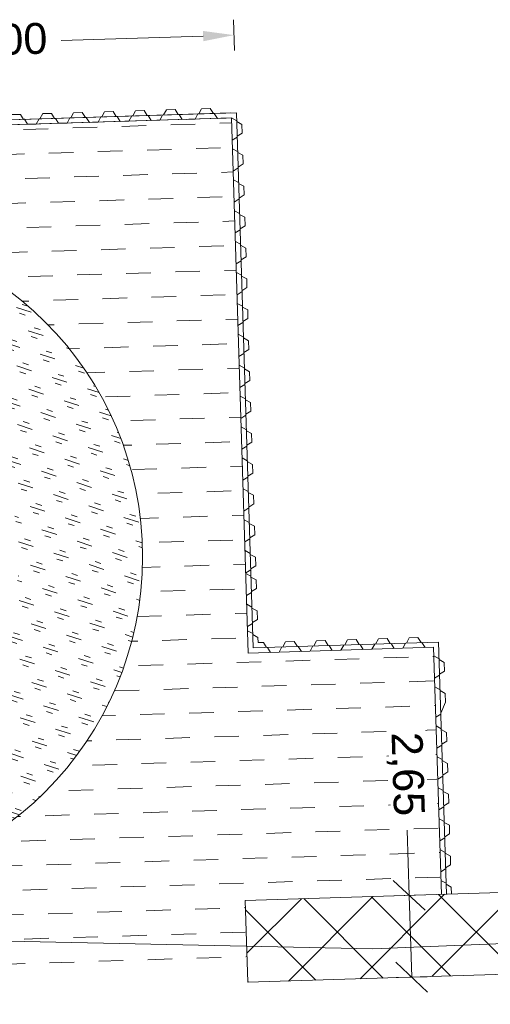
# Model space of a CAD drawing. Header units: metres. Extents: x 68442 to 71740, y 407111 to 411160.
# Tile 152 of 186: x 69331 to 69346, y 409078 to 409109. Entities that reach past the tile are written whole.
import ezdxf

# ---------------------------------------------------------------- set-up
doc = ezdxf.new("R2010")
doc.units = ezdxf.units.M
doc.layers.get('0').update_dxf_attribs({"lineweight": 0})
doc.layers.get('Defpoints').update_dxf_attribs({"lineweight": 0})
doc.layers.add('MACG_n_inr_damwand', color=1, linetype='Continuous', lineweight=0, plot=False, transparency=0.8)
for name, color, linetype, lineweight, transparency in [('MACG_n_maatvoering', 3, 'Continuous', 0, 0.8), ('MACG_n_vhr_arc_craneplatform_18', 150, 'Continuous', 0, 0.8), ('MACG_n_vhr_arc_gravel', 34, 'Continuous', 0, 0.8), ('MACG_n_vhr_arc_preassembly_13.5', 6, 'Continuous', 0, 0.8), ('MACG_n_vhr_kant_', 7, 'Continuous', 0, 0.8)]:
    doc.layers.add(name, color=color, linetype=linetype, lineweight=lineweight, transparency=transparency)
doc.layers.add('RS AB Kabel', color=224, linetype='Continuous', lineweight=0)
doc.layers.add('RS AB Mantelbuis', color=1, linetype='Continuous', lineweight=0)
doc.styles.add('MACG_standaard', font='arial.ttf', dxfattribs={"height": 2})
doc.dimstyles.new('MACG_standaard', dxfattribs={"dimscale": 0, "dimtxt": 2, "dimasz": 2, "dimexe": 1, "dimexo": 0.1, "dimgap": 1, "dimtad": 0, "dimzin": 1, "dimtxsty": 'MACG_standaard', "dimcen": 0, "dimclrd": 256, "dimclre": 256, "dimclrt": 256, "dimazin": 0, "dimtfac": 1, "dimtofl": 0, "dimtmove": 1, "dimatfit": 3, "dimfxl": 1, "dimfxlon": 1, "dimtfill": 1, "dimlwd": -1, "dimlwe": -1, "dimarcsym": 0})

# ---------------------------------------------------------------- blocks, each defined once
blk = doc.blocks.new('_Oblique')
at = {"color": 0, "linetype": 'ByBlock', "lineweight": -2}
blk.add_line((-0.5, -0.5), (0.5, 0.5), dxfattribs=at)
blk = doc.blocks.new('*D152')
at = {"layer": 'Defpoints', "color": 0, "transparency": 16777216}
for p in [(69338.07044269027, 409080.8775713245), (69338.15305386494, 409078.2296996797), (69343.45529518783, 409078.3951247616)]:
    blk.add_point(p, dxfattribs=at)
at = {"layer": 'MACG_n_maatvoering', "transparency": 16777216}
for p, q in [((69343.3067355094, 409083.1567924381), (69343.37268401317, 409081.0429964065)), ((69342.8729271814, 409081.0274044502), (69343.87244084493, 409081.0585883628)), ((69343.37268401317, 409081.0429964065), (69343.45529518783, 409078.3951247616)), ((69342.95553835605, 409078.3795328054), (69343.95505201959, 409078.4107167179))]:
    blk.add_line(p, q, dxfattribs=at)
for p, rotation in [((69343.37268401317, 409081.0429964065), 91.7869962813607), ((69343.45529518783, 409078.3951247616), 271.7869962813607)]:
    blk.add_blockref('_Oblique', p, dxfattribs=dict(at, rotation=rotation))
at = {"layer": 'MACG_n_maatvoering', "transparency": 16777216, "insert": (69343.25025986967, 409084.9669621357), "char_height": 1, "attachment_point": 5, "rotation": 271.7869962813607, "style": 'MACG_standaard', "bg_fill": 3, "box_fill_scale": 1.1, "bg_fill_color": 256, "bg_fill_true_color": 13158600, "bg_fill_transparency": 0}
blk.add_mtext('2,65', dxfattribs=at)
blk = doc.blocks.new('*D4')
at = {"layer": 'Defpoints', "color": 0, "transparency": 16777216}
for p in [(69337.70773773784, 409108.8868842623), (69337.7860277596, 409106.3761684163), (69309.79916262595, 409105.5034721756)]:
    blk.add_point(p, dxfattribs=at)
at = {"layer": 'MACG_n_maatvoering', "transparency": 16777216}
for p, q in [((69337.72332133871, 409108.3871271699), (69337.69215413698, 409109.3866413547)), ((69336.70822355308, 409108.8557170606), (69332.11817369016, 409108.7125885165)), ((69309.73645620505, 409107.5144309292), (69309.70528900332, 409108.513945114)), ((69310.72038678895, 409108.0453552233), (69327.73217454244, 409108.5758227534))]:
    blk.add_line(p, q, dxfattribs=at)
for points in [[(69336.70302901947, 409109.0223027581), (69336.71341808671, 409108.6891313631), (69337.70773773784, 409108.8868842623)], [(69310.71519225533, 409108.2119409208), (69310.72558132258, 409107.8787695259), (69309.72087260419, 409108.0141880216)]]:
    blk.add_solid(points, dxfattribs=at)
at = {"layer": 'MACG_n_maatvoering', "transparency": 16777216, "insert": (69329.92517411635, 409108.644205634), "char_height": 1, "attachment_point": 5, "rotation": 1.7860383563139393, "style": 'MACG_standaard', "bg_fill": 3, "box_fill_scale": 1.1, "bg_fill_color": 256, "bg_fill_true_color": 13158600, "bg_fill_transparency": 0}
blk.add_mtext('28,00', dxfattribs=at)

msp = doc.modelspace()

# ---------------------------------------------------------------- hatches: boundary and pattern name
at = {"layer": 'MACG_n_vhr_arc_craneplatform_18'}
h = msp.add_hatch(dxfattribs=at)
h.set_pattern_fill('ANSI37', color=256, style=0)
h.set_pattern_definition([(45, (0, 0), (-1.122532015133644, 1.122532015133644), []), (135, (0, 0), (-1.122532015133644, -1.122532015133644), [])])
h.paths.add_polyline_path([(69371.77788529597, 409081.9292127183), (69371.77783494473, 409081.9308265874), (69377.15791888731, 409079.4466158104), (69338.15305386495, 409078.2296996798), (69338.0704426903, 409080.8775713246)])
h.paths.add_polyline_path([(69371.78111209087, 409081.9293133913), (69371.77788529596, 409081.9292127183), (69371.86049647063, 409079.2813410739), (69377.15791888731, 409079.4466158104)], flags=17)
at = {"layer": 'MACG_n_vhr_arc_gravel'}
h = msp.add_hatch(dxfattribs=at)
h.set_pattern_fill('GOST_GLASS', color=256, scale=0.2, angle=297.1173132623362, style=0)
h.set_pattern_definition([(342.1173132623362, (367.9999999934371, 12.00000000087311), (0.3867709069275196, -0.7552537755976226), [0.5, -0.7000000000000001]), (342.1173132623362, (368.0966927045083, 11.8111865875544), (0.3867709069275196, -0.7552537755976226), [0.2, -1]), (342.1173132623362, (368.1888134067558, 12.09669271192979), (0.3867709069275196, -0.7552537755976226), [0.2, -1])])
h.paths.add_polyline_path([(69334.75000000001, 409091.9999999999, 1), (69313.24999999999, 409091.9999999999, 1)])
h.paths.add_polyline_path([(69317.25000000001, 409091.9999999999, -1), (69330.74999999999, 409091.9999999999, -1)], flags=16)
at = {"layer": 'MACG_n_vhr_arc_preassembly_13.5'}
h = msp.add_hatch(dxfattribs=at)
h.set_pattern_fill('DASH', color=256, scale=0.4999999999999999, angle=181.7860383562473)
h.set_pattern_definition([(181.7860383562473, (69982.3729599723, 409427.9198574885), (-0.7686254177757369, -0.8181033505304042), [0.7937499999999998, -0.7937499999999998])])
edge = h.paths.add_edge_path()
edge.add_line((69323.81520071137, 409098.7474698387), (69323.7056900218, 409102.7459704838))
edge.add_arc((69324.00000000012, 409091.9999999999), 10.75000000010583, 91.56882110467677, 181.5688211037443)
edge.add_arc((69324.00000000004, 409092.0000000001), 10.75000000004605, 181.5688211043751, 271.5688211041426)
edge.add_line((69324.29430997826, 409081.2540295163), (69324.18479928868, 409085.2525301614))
edge.add_arc((69324.00000000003, 409092), 6.749999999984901, 181.5688211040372, 271.56882110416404, ccw=False)
edge.add_arc((69323.99999999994, 409092.0000000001), 6.749999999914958, 91.56882110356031, 181.5688211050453, ccw=False)
edge = h.paths.add_edge_path(flags=16)
edge.add_arc((69323.99999999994, 409092.0000000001), 6.749999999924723, 91.56882110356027, 181.5688211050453)
edge.add_arc((69324.00000000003, 409092), 6.74999999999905, 181.5688211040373, 271.568821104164)
edge.add_line((69324.18479928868, 409085.2525301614), (69323.81520071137, 409098.7474698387))
edge = h.paths.add_edge_path(flags=16)
edge.add_arc((69324, 409091.9999999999), 6.749999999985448, 0, 360)
edge = h.paths.add_edge_path()
edge.add_arc((69324.00000000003, 409091.9999999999), 10.75, 0, 360)
edge = h.paths.add_edge_path(flags=16)
edge.add_arc((69324.00000000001, 409091.9999999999), 6.749999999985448, 0, 360)
edge = h.paths.add_edge_path(flags=16)
edge.add_arc((69324, 409091.9999999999), 6.749999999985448, 0, 360)
edge = h.paths.add_edge_path(flags=16)
edge.add_arc((69324.00000000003, 409091.9999999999), 6.75, 0, 360)
h.paths.add_polyline_path([(69324.38261980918, 409077.945422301), (69323.63470121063, 409105.7698189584), (69337.62625050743, 409106.2061059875), (69338.16758788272, 409088.8851818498), (69344.16467299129, 409089.0721850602), (69344.4129769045, 409081.0754525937), (69338.0704426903, 409080.8775713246), (69338.1483492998, 409078.380491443)])

# ---------------------------------------------------------------- linework, layer by layer
at = {"layer": 'MACG_n_inr_damwand'}
for p, q in [((69309.79963058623, 409105.5034867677), (69337.6008705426, 409106.3708600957)), ((69330.5208978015, 409106.3142517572), (69330.80076177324, 409106.3229785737)), ((69330.80076177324, 409106.3229785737), (69330.9008440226, 409106.1614745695)), ((69331.43058654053, 409106.1779931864), (69331.52041198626, 409106.345418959)), ((69331.52041198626, 409106.345418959), (69331.800275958, 409106.3541457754)), ((69331.800275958, 409106.3541457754), (69331.90035820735, 409106.1926417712)), ((69332.43010072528, 409106.2091603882), (69332.51992617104, 409106.3765861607)), ((69332.51992617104, 409106.3765861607), (69332.79979014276, 409106.3853129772)), ((69332.79979014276, 409106.3853129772), (69332.89987239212, 409106.223808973)), ((69333.42961491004, 409106.24032759), (69333.51944035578, 409106.4077533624)), ((69333.51944035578, 409106.4077533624), (69333.7993043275, 409106.4164801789)), ((69333.7993043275, 409106.4164801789), (69333.89938657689, 409106.2549761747)), ((69333.89938657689, 409106.2549761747), (69333.91437928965, 409106.2554436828)), ((69333.91437928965, 409106.2554436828), (69333.92937200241, 409106.2559111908)), ((69333.92937200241, 409106.2559111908), (69334.0294542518, 409106.0944071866)), ((69334.30931822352, 409106.1031340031), (69334.39914366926, 409106.2705597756)), ((69334.39914366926, 409106.2705597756), (69334.4291290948, 409106.2714947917)), ((69334.4291290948, 409106.2714947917), (69334.51895454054, 409106.4389205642)), ((69334.51895454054, 409106.4389205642), (69334.79881851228, 409106.4476473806)), ((69334.79881851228, 409106.4476473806), (69334.89890076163, 409106.2861433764)), ((69334.89890076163, 409106.2861433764), (69334.91389347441, 409106.2866108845)), ((69334.91389347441, 409106.2866108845), (69334.92888618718, 409106.2870783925)), ((69334.92888618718, 409106.2870783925), (69335.02896843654, 409106.1255743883)), ((69335.30883240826, 409106.1343012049), (69335.39865785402, 409106.3017269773)), ((69335.39865785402, 409106.3017269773), (69335.42864327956, 409106.3026619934)), ((69335.42864327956, 409106.3026619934), (69335.5184687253, 409106.4700877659)), ((69335.5184687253, 409106.4700877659), (69335.79833269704, 409106.4788145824)), ((69335.79833269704, 409106.4788145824), (69335.89841494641, 409106.3173105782)), ((69335.89841494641, 409106.3173105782), (69335.91340765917, 409106.3177780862)), ((69335.91340765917, 409106.3177780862), (69335.92840037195, 409106.3182455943)), ((69335.92840037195, 409106.3182455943), (69336.0284826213, 409106.1567415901)), ((69336.44974753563, 409106.1698812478), (69336.53957298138, 409106.3373070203)), ((69336.53957298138, 409106.3373070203), (69336.56955840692, 409106.3382420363)), ((69336.56955840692, 409106.3382420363), (69336.65938385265, 409106.5056678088)), ((69336.65938385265, 409106.5056678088), (69336.9392478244, 409106.5143946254)), ((69336.9392478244, 409106.5143946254), (69337.03933007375, 409106.3528906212)), ((69337.03933007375, 409106.3528906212), (69337.05432278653, 409106.3533581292)), ((69337.05432278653, 409106.3533581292), (69337.06931549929, 409106.3538256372)), ((69337.06931549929, 409106.3538256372), (69337.16939774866, 409106.192321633)), ((69309.96969294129, 409105.3437118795), (69337.29970947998, 409106.1959260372)), ((69330.9008440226, 409106.1614745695), (69330.91583673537, 409106.1619420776)), ((69330.91583673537, 409106.1619420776), (69330.93082944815, 409106.1624095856)), ((69330.93082944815, 409106.1624095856), (69331.0309116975, 409106.0009055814)), ((69331.0309116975, 409106.0009055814), (69331.31077566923, 409106.0096323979)), ((69331.31077566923, 409106.0096323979), (69331.40060111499, 409106.1770581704)), ((69331.40060111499, 409106.1770581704), (69331.43058654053, 409106.1779931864)), ((69331.90035820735, 409106.1926417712), (69331.91535092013, 409106.1931092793)), ((69331.91535092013, 409106.1931092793), (69331.93034363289, 409106.1935767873)), ((69331.93034363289, 409106.1935767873), (69332.03042588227, 409106.0320727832)), ((69332.03042588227, 409106.0320727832), (69332.310289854, 409106.0407995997)), ((69332.310289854, 409106.0407995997), (69332.40011529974, 409106.2082253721)), ((69332.40011529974, 409106.2082253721), (69332.43010072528, 409106.2091603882)), ((69332.89987239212, 409106.223808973), (69332.91486510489, 409106.224276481)), ((69332.91486510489, 409106.224276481), (69332.92985781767, 409106.2247439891)), ((69332.92985781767, 409106.2247439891), (69333.02994006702, 409106.0632399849)), ((69333.02994006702, 409106.0632399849), (69333.30980403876, 409106.0719668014)), ((69333.30980403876, 409106.0719668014), (69333.3996294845, 409106.2393925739)), ((69333.3996294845, 409106.2393925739), (69333.42961491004, 409106.24032759)), ((69334.0294542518, 409106.0944071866), (69334.30931822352, 409106.1031340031)), ((69335.02896843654, 409106.1255743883), (69335.30883240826, 409106.1343012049)), ((69336.1698835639, 409106.1611544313), (69336.44974753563, 409106.1698812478)), ((69337.16939774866, 409106.192321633), (69337.44926172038, 409106.2010484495)), ((69337.79367627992, 409106.1162805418), (69337.62625050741, 409106.2061059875)), ((69337.96203706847, 409105.9964696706), (69337.79461129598, 409106.0862951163)), ((69337.97076388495, 409105.7166056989), (69337.96203706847, 409105.9964696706)), ((69337.8092598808, 409105.6165234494), (69337.97076388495, 409105.7166056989)), ((69337.64869089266, 409105.4864557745), (69337.81019489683, 409105.5865380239)), ((69337.82484348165, 409105.1167663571), (69337.65741770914, 409105.2065918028)), ((69337.99320427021, 409104.9969554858), (69337.82577849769, 409105.0867809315)), ((69338.0019310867, 409104.717091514), (69337.99320427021, 409104.9969554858)), ((69337.84042708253, 409104.6170092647), (69338.0019310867, 409104.717091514)), ((69337.6798580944, 409104.4869415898), (69337.84136209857, 409104.5870238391)), ((69337.8560878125, 409104.1147786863), (69337.68866204, 409104.204604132)), ((69338.02444860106, 409103.9949678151), (69337.85702282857, 409104.0847932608)), ((69337.87167141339, 409103.6150215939), (69338.03317541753, 409103.7151038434)), ((69338.03317541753, 409103.7151038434), (69338.02444860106, 409103.9949678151)), ((69337.71110242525, 409103.484953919), (69337.87260642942, 409103.5850361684)), ((69337.88725501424, 409103.1152645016), (69337.71982924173, 409103.2050899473)), ((69338.0556158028, 409102.9954536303), (69337.88819003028, 409103.085279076)), ((69338.0643426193, 409102.7155896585), (69338.0556158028, 409102.9954536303)), ((69337.742269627, 409102.4854397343), (69337.90377363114, 409102.5855219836)), ((69337.90283861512, 409102.6155074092), (69338.0643426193, 409102.7155896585)), ((69337.91842221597, 409102.1157503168), (69337.75099644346, 409102.2055757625)), ((69338.08678300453, 409101.9959394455), (69337.91935723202, 409102.0857648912)), ((69338.09550982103, 409101.7160754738), (69338.08678300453, 409101.9959394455)), ((69337.77343682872, 409101.4859255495), (69337.93494083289, 409101.5860077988)), ((69337.93400581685, 409101.6159932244), (69338.09550982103, 409101.7160754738)), ((69337.94966654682, 409101.113762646), (69337.78224077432, 409101.2035880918)), ((69338.11802733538, 409100.9939517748), (69337.95060156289, 409101.0837772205)), ((69338.12675415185, 409100.714087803), (69338.11802733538, 409100.9939517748)), ((69337.80468115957, 409100.4839378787), (69337.96618516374, 409100.5840201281)), ((69337.96525014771, 409100.6140055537), (69338.12675415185, 409100.714087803)), ((69337.98083374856, 409100.1142484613), (69337.81340797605, 409100.2040739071)), ((69338.14919453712, 409099.99443759), (69337.9817687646, 409100.0842630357)), ((69338.15792135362, 409099.7145736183), (69338.14919453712, 409099.99443759)), ((69337.83584836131, 409099.484423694), (69337.99735236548, 409099.5845059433)), ((69337.99641734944, 409099.6144913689), (69338.15792135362, 409099.7145736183)), ((69338.0120009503, 409099.1147342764), (69337.84457517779, 409099.2045597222)), ((69338.18036173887, 409098.9949234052), (69338.01293596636, 409099.0847488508)), ((69338.18908855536, 409098.7150594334), (69338.18036173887, 409098.9949234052)), ((69338.02758455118, 409098.614977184), (69338.18908855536, 409098.7150594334)), ((69337.86701556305, 409098.4849095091), (69338.02851956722, 409098.5849917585)), ((69338.04324528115, 409098.1127466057), (69337.87581950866, 409098.2025720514)), ((69338.21160606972, 409097.9929357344), (69338.04418029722, 409098.0827611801)), ((69338.2203328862, 409097.7130717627), (69338.21160606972, 409097.9929357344)), ((69338.05882888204, 409097.6129895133), (69338.2203328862, 409097.7130717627)), ((69337.8982598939, 409097.4829218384), (69338.05976389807, 409097.5830040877)), ((69338.07441248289, 409097.1132324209), (69337.90698671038, 409097.2030578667)), ((69338.24277327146, 409096.9934215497), (69338.07534749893, 409097.0832469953)), ((69338.08999608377, 409096.6134753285), (69338.25150008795, 409096.7135575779)), ((69338.25150008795, 409096.7135575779), (69338.24277327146, 409096.9934215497)), ((69337.92942709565, 409096.4834076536), (69338.09093109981, 409096.583489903)), ((69338.10557968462, 409096.1137182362), (69337.93815391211, 409096.2035436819)), ((69338.27394047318, 409095.9939073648), (69338.10651470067, 409096.0837328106)), ((69338.28266728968, 409095.7140433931), (69338.27394047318, 409095.9939073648)), ((69337.96059429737, 409095.4838934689), (69338.12209830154, 409095.5839757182)), ((69338.1211632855, 409095.6139611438), (69338.28266728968, 409095.7140433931)), ((69338.13682401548, 409095.1117305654), (69337.96939824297, 409095.2015560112)), ((69338.30518480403, 409094.9919196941), (69338.13775903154, 409095.0817451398)), ((69338.31391162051, 409094.7120557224), (69338.30518480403, 409094.9919196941)), ((69337.99183862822, 409094.4819057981), (69338.15334263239, 409094.5819880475)), ((69338.15240761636, 409094.611973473), (69338.31391162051, 409094.7120557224)), ((69338.16799121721, 409094.1122163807), (69338.0005654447, 409094.2020418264)), ((69338.33635200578, 409093.9924055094), (69338.16892623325, 409094.0822309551)), ((69338.34507882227, 409093.7125415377), (69338.33635200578, 409093.9924055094)), ((69338.02300582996, 409093.4823916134), (69338.18450983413, 409093.5824738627)), ((69338.18357481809, 409093.6124592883), (69338.34507882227, 409093.7125415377)), ((69338.19915841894, 409093.1127021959), (69338.03173264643, 409093.2025276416)), ((69338.36751920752, 409092.9928913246), (69338.20009343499, 409093.0827167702)), ((69338.376246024, 409092.7130273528), (69338.36751920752, 409092.9928913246)), ((69338.05417303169, 409092.4828774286), (69338.21567703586, 409092.5829596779)), ((69338.21474201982, 409092.6129451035), (69338.376246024, 409092.7130273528)), ((69338.2304027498, 409092.1107145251), (69338.0629769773, 409092.2005399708)), ((69338.39876353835, 409091.9909036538), (69338.23133776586, 409092.0807290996)), ((69338.40749035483, 409091.7110396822), (69338.39876353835, 409091.9909036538)), ((69338.24598635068, 409091.6109574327), (69338.40749035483, 409091.7110396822)), ((69338.08541736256, 409091.4808897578), (69338.2469213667, 409091.5809720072)), ((69338.25336604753, 409091.373696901), (69338.08594027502, 409091.4635223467)), ((69338.4217268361, 409091.2538860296), (69338.25430106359, 409091.3437114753)), ((69338.26894964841, 409090.8739398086), (69338.43045365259, 409090.9740220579)), ((69338.43045365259, 409090.9740220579), (69338.4217268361, 409091.2538860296)), ((69338.10838066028, 409090.7438721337), (69338.26988466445, 409090.843954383)), ((69338.28453324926, 409090.3741827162), (69338.11710747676, 409090.4640081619)), ((69338.45289403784, 409090.2543718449), (69338.28546826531, 409090.3441972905)), ((69338.46162085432, 409089.9745078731), (69338.45289403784, 409090.2543718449)), ((69338.13954786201, 409089.7443579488), (69338.30105186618, 409089.8444401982)), ((69338.30011685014, 409089.8744256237), (69338.46162085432, 409089.9745078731)), ((69338.31134299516, 409089.5144096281), (69338.14391722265, 409089.6042350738)), ((69338.47970378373, 409089.3945987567), (69338.3122780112, 409089.4844242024)), ((69338.48501317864, 409089.2243295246), (69338.47970378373, 409089.3945987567)), ((69343.28610567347, 409089.20941407), (69343.37593111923, 409089.3768398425)), ((69343.37593111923, 409089.3768398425), (69343.65579509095, 409089.385566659)), ((69343.65579509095, 409089.385566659), (69343.75587734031, 409089.2240626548)), ((69338.48501317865, 409089.2243295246), (69338.65708817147, 409089.2296952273)), ((69338.65708817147, 409089.2296952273), (69338.75717042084, 409089.0681912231)), ((69338.78715584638, 409089.0691262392), (69338.88723809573, 409088.907622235)), ((69339.16710206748, 409088.9163490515), (69339.25692751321, 409089.083774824)), ((69339.28691293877, 409089.0847098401), (69339.3767383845, 409089.2521356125)), ((69339.3767383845, 409089.2521356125), (69339.65660235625, 409089.260862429)), ((69339.65660235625, 409089.260862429), (69339.7566846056, 409089.0993584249)), ((69339.78667003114, 409089.100293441), (69339.88675228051, 409088.9387894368)), ((69340.16661625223, 409088.9475162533), (69340.25644169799, 409089.1149420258)), ((69340.28642712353, 409089.1158770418), (69340.37625256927, 409089.2833028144)), ((69340.37625256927, 409089.2833028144), (69340.656116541, 409089.2920296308)), ((69340.656116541, 409089.2920296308), (69340.75619879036, 409089.1305256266)), ((69340.7861842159, 409089.1314606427), (69340.88626646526, 409088.9699566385)), ((69341.16726643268, 409088.978718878), (69341.2570918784, 409089.1461446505)), ((69341.28707730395, 409089.1470796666), (69341.3769027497, 409089.3145054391)), ((69341.3769027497, 409089.3145054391), (69341.65676672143, 409089.3232322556)), ((69341.65676672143, 409089.3232322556), (69341.75684897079, 409089.1617282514)), ((69341.78683439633, 409089.1626632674), (69341.88691664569, 409089.0011592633)), ((69342.16678061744, 409089.0098860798), (69342.25660606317, 409089.1773118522)), ((69342.28659148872, 409089.1782468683), (69342.37641693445, 409089.3456726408)), ((69342.37641693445, 409089.3456726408), (69342.6562809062, 409089.3543994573)), ((69342.6562809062, 409089.3543994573), (69342.75636315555, 409089.1928954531)), ((69342.7863485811, 409089.1938304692), (69342.88643083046, 409089.032326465)), ((69343.16629480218, 409089.0410532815), (69343.25612024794, 409089.208479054)), ((69343.78586276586, 409089.2249976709), (69343.88594501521, 409089.0634936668)), ((69344.34082558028, 409088.7024956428), (69344.17339980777, 409088.7923210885)), ((69344.50918636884, 409088.5826847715), (69344.34176059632, 409088.6725102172)), ((69344.51791318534, 409088.3028207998), (69344.50918636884, 409088.5826847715)), ((69344.19584019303, 409088.0726708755), (69344.3573441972, 409088.1727531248)), ((69344.35640918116, 409088.2027385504), (69344.51791318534, 409088.3028207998)), ((69344.37206991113, 409087.700507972), (69344.20464413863, 409087.7903334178)), ((69344.5404306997, 409087.5806971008), (69344.3730049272, 409087.6705225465)), ((69344.54915751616, 409087.3008331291), (69344.5404306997, 409087.5806971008)), ((69344.395857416, 409086.9382543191), (69344.54915751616, 409087.3008331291)), ((69344.23528842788, 409086.8081866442), (69344.39679243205, 409086.9082688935)), ((69344.41144101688, 409086.4384972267), (69344.24401524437, 409086.5283226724)), ((69344.57980180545, 409086.3186863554), (69344.41237603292, 409086.408511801)), ((69344.58852862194, 409086.0388223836), (69344.57980180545, 409086.3186863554)), ((69344.26645562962, 409085.8086724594), (69344.42795963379, 409085.9087547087)), ((69344.42702461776, 409085.9387401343), (69344.58852862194, 409086.0388223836)), ((69344.44268534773, 409085.4365095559), (69344.27525957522, 409085.5263350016)), ((69344.61104613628, 409085.3166986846), (69344.4436203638, 409085.4065241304)), ((69344.61977295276, 409085.036834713), (69344.61104613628, 409085.3166986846)), ((69344.29769996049, 409084.8066847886), (69344.45920396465, 409084.906767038)), ((69344.45826894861, 409084.9367524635), (69344.61977295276, 409085.036834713)), ((69344.47385254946, 409084.4369953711), (69344.30642677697, 409084.5268208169)), ((69344.64221333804, 409084.3171844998), (69344.47478756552, 409084.4070099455)), ((69344.65094015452, 409084.0373205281), (69344.64221333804, 409084.3171844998)), ((69344.48943615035, 409083.9372382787), (69344.65094015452, 409084.0373205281)), ((69344.32886716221, 409083.8071706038), (69344.49037116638, 409083.9072528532)), ((69344.50509688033, 409083.4350077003), (69344.33767110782, 409083.5248331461)), ((69344.67345766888, 409083.3151968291), (69344.50603189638, 409083.4050222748)), ((69344.68218448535, 409083.0353328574), (69344.67345766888, 409083.3151968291)), ((69344.5206804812, 409082.935250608), (69344.68218448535, 409083.0353328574)), ((69344.36011149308, 409082.8051829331), (69344.52161549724, 409082.9052651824)), ((69344.53626408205, 409082.4354935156), (69344.36883830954, 409082.5253189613)), ((69344.70462487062, 409082.3156826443), (69344.53719909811, 409082.40550809)), ((69344.55184768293, 409081.9357364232), (69344.71335168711, 409082.0358186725)), ((69344.71335168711, 409082.0358186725), (69344.70462487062, 409082.3156826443)), ((69344.3912786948, 409081.8056687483), (69344.55278269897, 409081.9057509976)), ((69344.56750841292, 409081.4335058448), (69344.40008264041, 409081.5233312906)), ((69344.73586920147, 409081.3136949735), (69344.56844342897, 409081.4035204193)), ((69344.7429771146, 409081.0857482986), (69344.73586920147, 409081.3136949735))]:
    msp.add_line(p, q, dxfattribs=at)
at = {"layer": 'MACG_n_vhr_kant_'}
msp.add_lwpolyline([(69371.77788529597, 409081.9292127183), (69371.77783494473, 409081.9308265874), (69377.15791888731, 409079.4466158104), (69338.15305386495, 409078.2296996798), (69338.0704426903, 409080.8775713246), (69371.77788529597, 409081.9292127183)], close=True, dxfattribs=at)
msp.add_circle((69324, 409091.9999999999), 10.75000000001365, dxfattribs=at)

# ---------------------------------------------------------------- next in the draw order: dimensions: what is measured, and where the dimension line sits
at = {"layer": 'MACG_n_maatvoering'}
dim = msp.add_linear_dim(base=(69343.45529518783, 409078.3951247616), p1=(69338.0704426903, 409080.8775713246), p2=(69338.15305386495, 409078.2296996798), angle=271.7869962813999, dimstyle='MACG_standaard', override={"dimblk1": 'Oblique', "dimblk2": 'Oblique', "dimsah": 1}, dxfattribs=at)
dim.commit()
dim.dimension.update_dxf_attribs({"geometry": '*D152', "text_midpoint": (69343.16967662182, 409084.9644480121), "dimtype": 161})

# ---------------------------------------------------------------- next in the draw order: linework, layer by layer
at = {"layer": 'MACG_n_inr_damwand'}
for points in [[(69310.672312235, 409077.5170895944), (69309.79963058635, 409105.5034867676), (69337.78602775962, 409106.3761684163), (69338.32620501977, 409089.0523973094), (69344.32329012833, 409089.2394005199), (69344.57771940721, 409081.0805924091)], [(69310.83723207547, 409077.5222321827), (69309.96969301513, 409105.3437095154), (69337.62625050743, 409106.2061059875), (69338.16758788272, 409088.8851818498), (69344.16467299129, 409089.0721850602), (69344.4129769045, 409081.0754525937)]]:
    msp.add_lwpolyline(points, dxfattribs=at)
at = {"layer": 'RS AB Kabel', "ltscale": 0.1, "elevation": 2.263}
msp.add_lwpolyline([(69317.47426406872, 409083.3337359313), (69316.975, 409082.769), (69316.403, 409081.894), (69316.191, 409080.966), (69316.561, 409079.857), (69342.195, 409079.311)], dxfattribs=at)
at = {"layer": 'RS AB Mantelbuis', "ltscale": 0.1}
msp.add_lwpolyline([(69342.195, 409079.311), (69375.067, 409080.651), (69387.205, 409080.996), (69405.68, 409081.651), (69423.41, 409082.202), (69440.214, 409082.755), (69459.58, 409083.318), (69475.747, 409083.861), (69492.817, 409084.434), (69504.377, 409084.648), (69513.749, 409084.936), (69523.759, 409085.323), (69538.324, 409085.792), (69552.043, 409086.239), (69566.656, 409086.762), (69579.186, 409087.109), (69585.192, 409087.251), (69596.237, 409087.7), (69605.95, 409087.94), (69615.589, 409088.259), (69621.857, 409088.526), (69630.544, 409088.511), (69639.459, 409088.748), (69653.4874342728, 409088.8092869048)], dxfattribs=at)

# ---------------------------------------------------------------- next in the draw order: dimensions: what is measured, and where the dimension line sits
at = {"layer": 'MACG_n_maatvoering'}
dim = msp.add_linear_dim(base=(69337.70773773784, 409108.8868842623), p1=(69309.79916262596, 409105.5034721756), p2=(69337.78602775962, 409106.3761684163), angle=1.7860383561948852, dimstyle='MACG_standaard', dxfattribs=at)
dim.commit()
dim.dimension.update_dxf_attribs({"geometry": '*D4', "text_midpoint": (69329.92517411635, 409108.644205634), "dimtype": 161})

doc.saveas('drawing.dxf')
